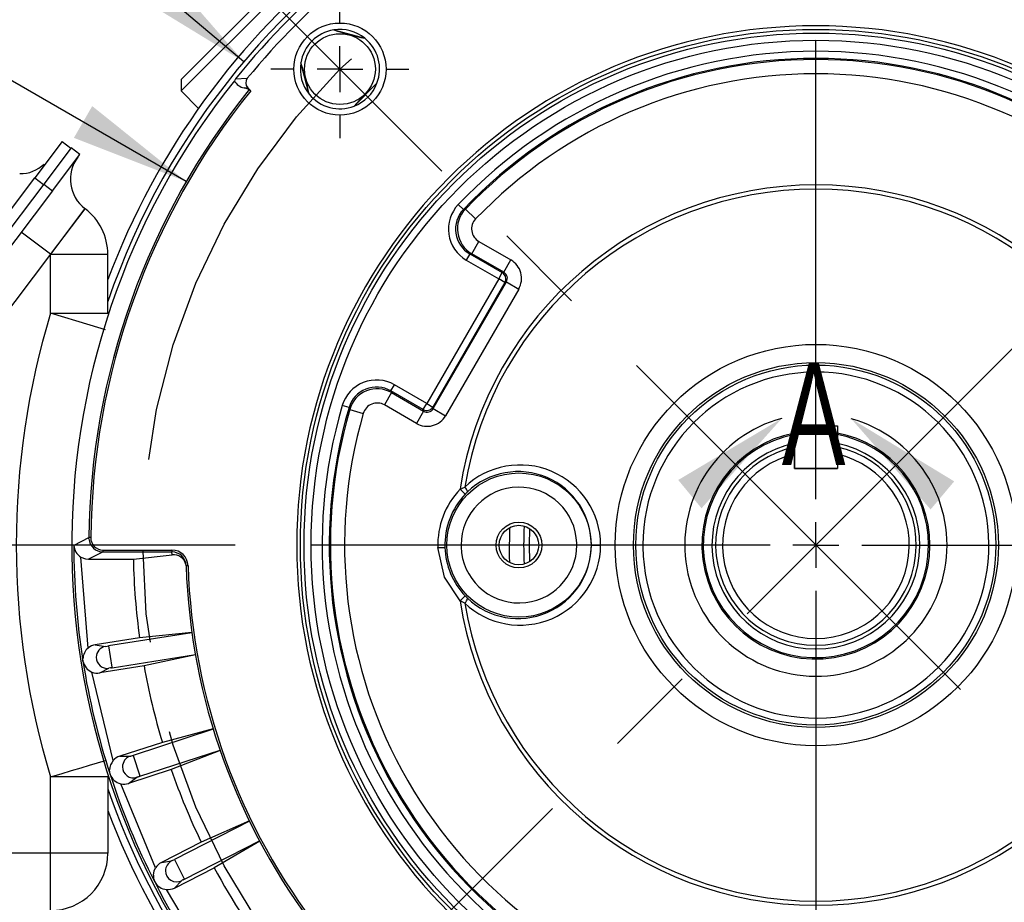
# Model space of a CAD drawing. Header units: inches. Extents: x 0 to 44, y 0 to 34.
# Tile 10 of 18: x 32 to 36.3, y 12 to 15.8. Entities that reach past the tile are written whole.
import ezdxf

# ---------------------------------------------------------------- set-up
doc = ezdxf.new("R2010")
doc.units = ezdxf.units.IN
doc.header["$LTSCALE"] = 4
doc.header["$MEASUREMENT"] = 0
doc.linetypes.add('CENTERX2', pattern=[0.8, 0.5, -0.1, 0.1, -0.1])
doc.layers.add('CENTER', color=40, linetype='CENTERX2')
doc.layers.add('DIMENSIONS', color=140, linetype='Continuous', lineweight=25)
doc.layers.add('TEXT', color=140, linetype='Continuous', lineweight=25)
doc.styles.add('SLDTEXTSTYLE0', font='TXT', dxfattribs={"width": 0.7})
doc.dimstyles.new('SLDDIMSTYLE0', dxfattribs={"dimtxt": 0.339844, "dimasz": 0.52, "dimexe": 0, "dimexo": 0.0625, "dimgap": 0.084961, "dimtad": 0, "dimtih": 1, "dimtoh": 1, "dimrnd": 1e-09, "dimzin": 12, "dimdsep": 46, "dimtxsty": 'SLDTEXTSTYLE0', "dimsah": 1, "dimcen": 0, "dimadec": 0, "dimazin": 3, "dimtfac": 1, "dimtofl": 0, "dimtmove": 0, "dimatfit": 3, "dimfxl": 0, "dimfrac": 2, "dimtolj": 1, "dimtzin": 12, "dimarcsym": 0})
doc.dimstyles.new('SLDDIMSTYLE1', dxfattribs={"dimtxt": 0.339844, "dimasz": 0.52, "dimexe": 0, "dimexo": 0.0625, "dimgap": 0.084961, "dimtad": 0, "dimtih": 1, "dimtoh": 1, "dimrnd": 1e-09, "dimzin": 12, "dimdsep": 46, "dimtxsty": 'SLDTEXTSTYLE0', "dimsah": 1, "dimcen": 0.09, "dimadec": 0, "dimazin": 3, "dimtfac": 1, "dimtofl": 0, "dimtmove": 0, "dimatfit": 3, "dimfxl": 0, "dimfrac": 2, "dimtolj": 1, "dimtzin": 12, "dimarcsym": 0})
doc.dimstyles.new('SLDDIMSTYLE2', dxfattribs={"dimtxt": 0.339844, "dimasz": 0.52, "dimexe": 0, "dimexo": 0.0625, "dimgap": 0.084961, "dimtad": 0, "dimtih": 1, "dimtoh": 1, "dimdec": 4, "dimlfac": 4, "dimzin": 12, "dimdsep": 46, "dimtxsty": 'SLDTEXTSTYLE0', "dimsah": 1, "dimcen": 0.09, "dimadec": 0, "dimazin": 3, "dimtfac": 1, "dimtdec": 0, "dimtofl": 0, "dimtmove": 0, "dimatfit": 3, "dimfxl": 0, "dimfrac": 2, "dimtolj": 1, "dimtzin": 12, "dimarcsym": 0})
doc.dimstyles.new('SLDDIMSTYLE3', dxfattribs={"dimtxt": 0.339844, "dimasz": 0.52, "dimexe": 0, "dimexo": 0.0625, "dimgap": 0.084961, "dimtad": 0, "dimtih": 1, "dimtoh": 1, "dimrnd": 1e-09, "dimzin": 4, "dimdsep": 46, "dimtxsty": 'SLDTEXTSTYLE0', "dimsah": 1, "dimcen": 0.09, "dimadec": 0, "dimazin": 1, "dimtfac": 1, "dimtofl": 0, "dimtmove": 0, "dimatfit": 3, "dimfxl": 0, "dimfrac": 2, "dimtolj": 1, "dimtzin": 12, "dimarcsym": 0})
doc.dimstyles.new('SLDDIMSTYLE4', dxfattribs={"dimtxt": 0.339844, "dimasz": 0.52, "dimexe": 0, "dimexo": 0.0625, "dimgap": 0.084961, "dimtad": 0, "dimtih": 1, "dimtoh": 1, "dimrnd": 1e-09, "dimzin": 4, "dimdsep": 46, "dimtxsty": 'SLDTEXTSTYLE0', "dimsah": 1, "dimcen": 0.09, "dimadec": 0, "dimazin": 1, "dimtfac": 1, "dimtmove": 0, "dimatfit": 0, "dimfxl": 0, "dimfrac": 2, "dimtolj": 1, "dimtzin": 12, "dimarcsym": 0})
doc.dimstyles.new('SLDDIMSTYLE5', dxfattribs={"dimtxt": 0.339844, "dimasz": 0.52, "dimexe": 0, "dimexo": 0.0625, "dimgap": 0.084961, "dimtad": 0, "dimtih": 1, "dimtoh": 1, "dimrnd": 1e-09, "dimzin": 12, "dimdsep": 46, "dimtxsty": 'SLDTEXTSTYLE0', "dimsah": 1, "dimcen": 0, "dimadec": 0, "dimazin": 3, "dimtfac": 1, "dimtofl": 0, "dimtmove": 0, "dimatfit": 3, "dimfxl": 0, "dimfrac": 2, "dimtolj": 1, "dimtzin": 12, "dimarcsym": 0})

# ---------------------------------------------------------------- blocks, each defined once
blk = doc.blocks.new('_D')
at = {"layer": 'DIMENSIONS'}
for p, q in [((39.539, 15.9005), (39.4249, 15.9005)), ((39.4249, 15.9005), (39.4249, 15.3604)), ((40.8316, 15.9005), (40.9457, 15.9005)), ((40.9457, 15.9005), (40.9457, 15.3604)), ((37.9888, 14.9799), (38.7285, 15.407)), ((38.7285, 15.407), (39.0608, 15.407)), ((39.4249, 15.3604), (39.539, 15.3604)), ((40.9457, 15.3604), (40.8316, 15.3604))]:
    blk.add_line(p, q, dxfattribs=at)
blk.add_solid([(37.9888, 14.9799), (38.4792, 15.1706), (38.3992, 15.3092)], dxfattribs=at)
at = {"layer": 'DIMENSIONS', "char_height": 0.33333, "attachment_point": 1, "style": 'SLDTEXTSTYLE0'}
for s, insert in [('%%c', (39.4238, 16.4062)), ('5.88', (39.9369, 16.4062)), ('149.2', (39.539, 15.79)), ('B.C.', (39.7159, 15.1738))]:
    blk.add_mtext(s, dxfattribs=dict(at, insert=insert))
blk = doc.blocks.new('_D_2')
at = {"layer": 'DIMENSIONS'}
blk.add_line((35.4449, 16.0452), (35.4449, 17.6654), dxfattribs=at)
for start, end in [(90, 105.8058), (119.5373, 135)]:
    blk.add_arc((35.4449, 13.5112), 3.6542, start, end, dxfattribs=at)
for points in [[(35.4449, 17.1654), (34.9205, 17.2085), (34.9318, 17.0489)], [(32.8609, 16.0951), (33.3061, 16.3755), (33.2013, 16.4964)]]:
    blk.add_solid(points, dxfattribs=at)
at = {"layer": 'DIMENSIONS', "insert": (33.6434, 17.0469), "char_height": 0.33333, "attachment_point": 1, "style": 'SLDTEXTSTYLE0'}
blk.add_mtext('45°', dxfattribs=at)
blk = doc.blocks.new('_D_4')
at = {"layer": 'DIMENSIONS'}
for p, q in [((28.6207, 13.5112), (28.6207, 14.5112)), ((32.9109, 13.5112), (28.1207, 13.5112)), ((28.1157, 12.7137), (28.0016, 12.7137)), ((28.0016, 12.7137), (28.0016, 12.1736)), ((29.1256, 12.7137), (29.2397, 12.7137)), ((29.2397, 12.7137), (29.2397, 12.1736)), ((28.0016, 12.1736), (28.1157, 12.1736)), ((29.2397, 12.1736), (29.1256, 12.1736)), ((29.6185, 11.9162), (28.1207, 11.9162)), ((28.6207, 11.9162), (28.6207, 10.9162))]:
    blk.add_line(p, q, dxfattribs=at)
for points in [[(28.6207, 13.5112), (28.7007, 14.0312), (28.5407, 14.0312)], [(28.6207, 11.9162), (28.5407, 11.3962), (28.7007, 11.3962)]]:
    blk.add_solid(points, dxfattribs=at)
at = {"layer": 'DIMENSIONS', "char_height": 0.33333, "attachment_point": 1, "style": 'SLDTEXTSTYLE0'}
for s, insert in [('1.60', (28.1157, 13.2194)), ('40.5', (28.1157, 12.6032))]:
    blk.add_mtext(s, dxfattribs=dict(at, insert=insert))
blk = doc.blocks.new('_D_5')
at = {"layer": 'DIMENSIONS'}
for p, q in [((27.7641, 16.4903), (27.65, 16.4903)), ((27.65, 16.4903), (27.65, 15.9501)), ((29.0567, 16.4903), (29.1708, 16.4903)), ((29.1708, 16.4903), (29.1708, 15.9501)), ((30.285, 16.4903), (29.285, 16.4903)), ((32.6971, 15.0976), (30.285, 16.4903)), ((27.65, 15.9501), (27.7641, 15.9501)), ((29.1708, 15.9501), (29.0567, 15.9501))]:
    blk.add_line(p, q, dxfattribs=at)
blk.add_solid([(32.6971, 15.0976), (32.2867, 15.4269), (32.2067, 15.2883)], dxfattribs=at)
at = {"layer": 'DIMENSIONS', "char_height": 0.33333, "attachment_point": 1, "style": 'SLDTEXTSTYLE0'}
for s, insert in [('%%c', (27.6489, 16.996)), ('6.35', (28.1621, 16.996)), ('161.2', (27.7641, 16.3798))]:
    blk.add_mtext(s, dxfattribs=dict(at, insert=insert))
blk = doc.blocks.new('_D_8')
at = {"layer": 'DIMENSIONS'}
for p, q in [((35.6449, 16.8112), (38.5661, 16.8112)), ((38.8061, 16.8112), (42.2243, 16.8112)), ((41.7243, 16.8112), (41.7243, 14.0424)), ((41.078, 13.4262), (40.9639, 13.4262)), ((40.9639, 13.4262), (40.9639, 12.8861)), ((42.3706, 13.4262), (42.4847, 13.4262)), ((42.4847, 13.4262), (42.4847, 12.8861)), ((40.9639, 12.8861), (41.078, 12.8861)), ((42.4847, 12.8861), (42.3706, 12.8861)), ((41.7243, 10.0412), (41.7243, 12.81)), ((38.8949, 10.0412), (42.2243, 10.0412))]:
    blk.add_line(p, q, dxfattribs=at)
for points in [[(41.7243, 16.8112), (41.6443, 16.2912), (41.8043, 16.2912)], [(41.7243, 10.0412), (41.8043, 10.5612), (41.6443, 10.5612)]]:
    blk.add_solid(points, dxfattribs=at)
at = {"layer": 'DIMENSIONS', "char_height": 0.33333, "attachment_point": 1, "style": 'SLDTEXTSTYLE0'}
for s, insert in [('6.77', (41.2194, 13.9319)), ('172.0', (41.078, 13.3157))]:
    blk.add_mtext(s, dxfattribs=dict(at, insert=insert))
blk = doc.blocks.new('_D_10')
at = {"layer": 'DIMENSIONS'}
for p, q in [((30.9174, 17.4559), (30.9174, 18.5187)), ((35.4449, 16.0452), (35.4449, 18.5187)), ((30.9174, 18.0187), (32.0744, 18.0187)), ((32.5349, 18.0187), (32.4207, 18.0187)), ((32.4207, 18.0187), (32.4207, 17.4786)), ((33.8275, 18.0187), (33.9416, 18.0187)), ((33.9416, 18.0187), (33.9416, 17.4786)), ((35.4449, 18.0187), (34.2879, 18.0187)), ((32.4207, 17.4786), (32.5349, 17.4786)), ((33.9416, 17.4786), (33.8275, 17.4786)), ((30.9174, 16.2451), (30.9174, 17.2159)), ((30.9174, 13.6312), (30.9174, 16.0051)), ((30.9174, 13.2202), (30.9174, 13.3912))]:
    blk.add_line(p, q, dxfattribs=at)
for points in [[(30.9174, 18.0187), (31.4374, 17.9387), (31.4374, 18.0987)], [(35.4449, 18.0187), (34.9249, 18.0987), (34.9249, 17.9387)]]:
    blk.add_solid(points, dxfattribs=at)
at = {"layer": 'DIMENSIONS', "char_height": 0.33333, "attachment_point": 1, "style": 'SLDTEXTSTYLE0'}
for s, insert in [('4.53', (32.6762, 18.5245)), ('115.0', (32.5349, 17.9083))]:
    blk.add_mtext(s, dxfattribs=dict(at, insert=insert))
blk = doc.blocks.new('_D_11')
at = {"layer": 'DIMENSIONS'}
for p, q in [((29.4337, 18.1387), (29.4337, 19.8309)), ((35.4449, 16.0452), (35.4449, 19.8309)), ((29.4337, 19.3309), (31.3325, 19.3309)), ((31.793, 19.3309), (31.6789, 19.3309)), ((31.6789, 19.3309), (31.6789, 18.7907)), ((33.0856, 19.3309), (33.1997, 19.3309)), ((33.1997, 19.3309), (33.1997, 18.7907)), ((35.4449, 19.3309), (33.5461, 19.3309)), ((31.6789, 18.7907), (31.793, 18.7907)), ((33.1997, 18.7907), (33.0856, 18.7907)), ((29.4337, 16.6103), (29.4337, 17.8987)), ((29.4337, 15.0822), (29.4337, 16.3703))]:
    blk.add_line(p, q, dxfattribs=at)
for points in [[(29.4337, 19.3309), (29.9537, 19.2509), (29.9537, 19.4109)], [(35.4449, 19.3309), (34.9249, 19.4109), (34.9249, 19.2509)]]:
    blk.add_solid(points, dxfattribs=at)
at = {"layer": 'DIMENSIONS', "char_height": 0.33333, "attachment_point": 1, "style": 'SLDTEXTSTYLE0'}
for s, insert in [('6.01', (31.9343, 19.8366)), ('152.7', (31.793, 19.2204))]:
    blk.add_mtext(s, dxfattribs=dict(at, insert=insert))
blk = doc.blocks.new('_D_12')
at = {"layer": 'DIMENSIONS'}
for p, q in [((35.4449, 16.0452), (35.4449, 18.5187)), ((38.7449, 16.9312), (38.7449, 18.5187)), ((35.4449, 18.0187), (36.1295, 18.0187)), ((36.59, 18.0187), (36.4758, 18.0187)), ((36.4758, 18.0187), (36.4758, 17.4786)), ((37.5998, 18.0187), (37.7139, 18.0187)), ((37.7139, 18.0187), (37.7139, 17.4786)), ((38.7449, 18.0187), (38.0603, 18.0187)), ((36.4758, 17.4786), (36.59, 17.4786)), ((37.7139, 17.4786), (37.5998, 17.4786)), ((38.7449, 15.527), (38.7449, 16.6912)), ((38.7449, 13.7112), (38.7449, 15.287))]:
    blk.add_line(p, q, dxfattribs=at)
for points in [[(35.4449, 18.0187), (35.9649, 17.9387), (35.9649, 18.0987)], [(38.7449, 18.0187), (38.2249, 18.0987), (38.2249, 17.9387)]]:
    blk.add_solid(points, dxfattribs=at)
at = {"layer": 'DIMENSIONS', "char_height": 0.33333, "attachment_point": 1, "style": 'SLDTEXTSTYLE0'}
for s, insert in [('3.30', (36.59, 18.5245)), ('83.8', (36.59, 17.9083))]:
    blk.add_mtext(s, dxfattribs=dict(at, insert=insert))
blk = doc.blocks.new('_D_13')
at = {"layer": 'DIMENSIONS'}
for p, q in [((27.7489, 18.0187), (27.6348, 18.0187)), ((27.6348, 18.0187), (27.6348, 17.4786)), ((29.0415, 18.0187), (29.1556, 18.0187)), ((29.1556, 18.0187), (29.1556, 17.4786)), ((30.1091, 18.0187), (29.2697, 18.0187)), ((32.9486, 15.62), (30.1091, 18.0187)), ((27.6348, 17.4786), (27.7489, 17.4786)), ((29.1556, 17.4786), (29.0415, 17.4786))]:
    blk.add_line(p, q, dxfattribs=at)
blk.add_solid([(32.9486, 15.62), (32.603, 16.0167), (32.4997, 15.8945)], dxfattribs=at)
at = {"layer": 'DIMENSIONS', "char_height": 0.33333, "attachment_point": 1, "style": 'SLDTEXTSTYLE0'}
for s, insert in [('%%c', (27.6337, 18.5245)), ('6.54', (28.1468, 18.5245)), ('166.0', (27.7489, 17.9083))]:
    blk.add_mtext(s, dxfattribs=dict(at, insert=insert))
blk = doc.blocks.new('SW_CENTERMARKSYMBOL_1')
at = {"layer": 'CENTER', "color": 0}
for p, q in [((0, 0.2), (0, 0.3011)), ((0, 0), (0, 0.1)), ((-0.2, 0), (-0.3011, 0)), ((0, 0), (-0.1, 0)), ((0, 0), (0, -0.1)), ((0, 0), (0.1, 0)), ((0.2, 0), (0.3011, 0)), ((0, -0.2), (0, -0.3011))]:
    blk.add_line(p, q, dxfattribs=at)
blk = doc.blocks.new('SW_CENTERMARKSYMBOL_4')
at = {"layer": 'CENTER', "color": 0}
for p, q in [((0, 0.2), (0, 2.334)), ((0, 0), (0, 0.1)), ((-0.2, 0), (-2.334, 0)), ((0, 0), (-0.1, 0)), ((0, 0), (0, -0.1)), ((0, 0), (0.1, 0)), ((0.2, 0), (2.334, 0)), ((0, -0.2), (0, -2.334))]:
    blk.add_line(p, q, dxfattribs=at)

msp = doc.modelspace()

# ---------------------------------------------------------------- linework, layer by layer
for p, q in [((33.463224, 16.281268), (32.6748, 15.492844)), ((33.044264, 15.911805), (32.6748, 15.542342)), ((33.340596, 15.759157), (33.47672, 15.722683)), ((33.233386, 15.479349), (33.196911, 15.615472)), ((32.6748, 15.542342), (32.6748, 15.492844)), ((32.911786, 15.545354), (32.907309, 15.537788)), ((32.911786, 15.545354), (32.963366, 15.548273)), ((33.529312, 15.526406), (33.429663, 15.426756)), ((32.6748, 15.492844), (32.750767, 15.416878)), ((32.949501, 15.505914), (32.965404, 15.506708)), ((32.971834, 15.49896), (32.949501, 15.505914)), ((32.978222, 15.493889), (32.965404, 15.506708)), ((32.155552, 15.272189), (32.035867, 15.113838)), ((32.155552, 15.272189), (32.193685, 15.243367)), ((32.194891, 15.244962), (32.075177, 15.086573)), ((32.11331, 15.057751), (32.233024, 15.21614)), ((32.233024, 15.21614), (32.194891, 15.244962)), ((30.933343, 13.65513), (32.035867, 15.113838)), ((32.075177, 15.086573), (30.971418, 13.626231)), ((32.035867, 15.113838), (32.074, 15.085016)), ((32.075177, 15.086573), (32.11331, 15.057751)), ((32.11331, 15.057751), (31.009551, 13.597409)), ((33.906716, 14.975829), (33.88428, 14.997193)), ((32.25488, 14.979703), (32.104138, 14.780261)), ((32.104891, 14.779692), (32.255633, 14.979133)), ((32.255633, 14.979133), (32.25488, 14.979703)), ((33.906716, 14.975829), (33.915064, 14.977276)), ((33.915064, 14.977276), (33.9598, 14.934404)), ((32.104138, 14.780261), (31.976495, 14.876736)), ((33.942796, 14.782653), (33.973777, 14.836314)), ((33.973777, 14.836314), (34.113805, 14.755468)), ((33.942796, 14.782653), (33.934725, 14.781496)), ((34.082824, 14.701807), (33.942796, 14.782653)), ((32.104138, 14.780261), (30.128355, 12.166178)), ((32.104138, 14.780261), (32.104891, 14.779692)), ((32.104891, 14.523354), (32.104891, 14.779692)), ((32.354891, 14.779692), (32.104891, 14.779692)), ((32.354891, 14.523354), (32.354891, 14.779692)), ((33.934725, 14.781496), (33.919234, 14.754666)), ((33.919234, 14.754666), (34.060453, 14.673133)), ((33.934725, 14.781496), (34.075943, 14.699963)), ((34.082824, 14.701807), (34.113805, 14.755468)), ((34.060453, 14.673133), (34.075943, 14.699963)), ((34.075943, 14.699963), (34.082824, 14.701807)), ((34.060453, 14.673133), (33.746389, 14.129159)), ((34.087283, 14.657642), (33.77322, 14.113668)), ((33.775063, 14.106787), (34.094164, 14.659486)), ((34.087283, 14.657642), (34.060453, 14.673133)), ((34.094164, 14.659486), (34.087283, 14.657642)), ((34.094164, 14.659486), (34.147825, 14.628505)), ((34.147825, 14.628505), (33.828724, 14.075806)), ((32.277744, 14.470971), (32.104891, 14.523354)), ((32.104891, 14.523354), (32.354891, 14.523354)), ((32.344146, 14.450848), (32.277744, 14.470971)), ((33.58968, 14.183861), (33.60517, 14.210691)), ((33.730899, 14.102328), (33.58968, 14.183861)), ((33.58968, 14.183861), (33.592714, 14.176293)), ((33.746389, 14.129159), (33.60517, 14.210691)), ((33.592714, 14.176293), (33.561732, 14.122632)), ((33.592714, 14.176293), (33.732742, 14.095447)), ((33.407378, 14.11095), (33.377658, 14.119699)), ((33.407378, 14.11095), (33.410299, 14.102997)), ((33.410299, 14.102997), (33.469796, 14.085691)), ((33.701761, 14.041787), (33.561732, 14.122632)), ((33.732742, 14.095447), (33.701761, 14.041787)), ((33.730899, 14.102328), (33.746389, 14.129159)), ((33.732742, 14.095447), (33.730899, 14.102328)), ((33.746389, 14.129159), (33.77322, 14.113668)), ((33.77322, 14.113668), (33.775063, 14.106787)), ((33.775063, 14.106787), (33.828724, 14.075806)), ((35.351411, 14.032158), (35.351411, 13.844678)), ((35.351411, 14.032158), (35.538891, 14.032158)), ((35.538891, 14.032158), (35.538891, 13.844678)), ((35.350891, 13.907688), (35.350891, 13.93846)), ((35.350891, 13.844678), (35.350891, 13.907688)), ((35.538891, 13.907688), (35.538891, 13.844678)), ((35.538891, 13.844678), (35.350891, 13.844678)), ((35.351411, 13.844678), (35.538891, 13.844678)), ((33.891942, 13.754774), (33.912185, 13.764441)), ((33.914426, 13.733459), (33.891942, 13.754774)), ((33.914426, 13.733459), (33.924596, 13.743649)), ((34.194891, 13.511178), (34.196945, 13.582801)), ((32.208421, 13.511178), (32.272157, 13.543555)), ((32.272318, 13.53859), (32.272157, 13.543555)), ((32.20618, 13.510036), (32.208421, 13.511178)), ((33.794995, 13.500213), (33.825962, 13.501172)), ((33.896264, 13.511178), (33.896386, 13.503329)), ((34.196945, 13.439554), (34.194891, 13.511178)), ((34.401518, 13.511178), (34.401397, 13.519026)), ((34.465242, 13.511178), (34.505448, 13.511178)), ((34.689903, 13.511178), (34.689957, 13.502143)), ((32.268745, 13.061742), (32.237538, 13.458446)), ((32.334003, 13.480961), (32.270196, 13.449178)), ((32.334003, 13.480961), (32.334003, 13.48923)), ((32.334003, 13.48923), (32.634402, 13.48923)), ((32.334003, 13.480961), (32.634402, 13.480961)), ((32.466178, 13.449178), (32.634853, 13.468115)), ((32.634402, 13.48923), (32.634402, 13.480961)), ((32.634853, 13.468115), (32.634402, 13.480961)), ((32.270196, 13.449178), (32.466178, 13.449178)), ((33.891942, 13.267581), (33.914426, 13.288896)), ((33.924596, 13.278706), (33.914426, 13.288896)), ((33.912185, 13.257914), (33.891942, 13.267581)), ((32.493084, 13.106936), (32.300084, 13.076368)), ((32.721646, 13.128508), (32.358065, 13.070922)), ((32.721423, 13.130095), (32.493084, 13.106936)), ((32.300084, 13.076368), (32.344519, 13.069006)), ((32.358065, 13.070922), (32.37282, 12.977764)), ((32.373099, 12.976004), (32.73668, 13.033589)), ((32.736958, 13.032011), (32.512638, 12.983475)), ((35.444891, 13.057678), (35.442397, 13.057684)), ((32.246054, 13.004532), (32.245747, 13.014439)), ((32.512638, 12.983475), (32.319638, 12.952907)), ((32.37282, 12.977764), (32.373099, 12.976004)), ((32.378156, 12.570417), (32.285315, 12.957129)), ((32.319638, 12.952907), (32.359622, 12.97364)), ((32.815036, 12.70721), (32.46494, 12.593457)), ((32.814568, 12.708742), (32.592663, 12.650149)), ((32.592663, 12.650149), (32.406821, 12.589765)), ((32.46494, 12.593457), (32.494087, 12.503753)), ((32.494638, 12.502058), (32.844734, 12.615811)), ((32.845256, 12.614297), (32.63129, 12.531267)), ((32.274071, 12.550271), (32.344146, 12.571507)), ((32.406821, 12.589765), (32.45186, 12.589445)), ((32.364694, 12.510361), (32.362495, 12.530036)), ((32.63129, 12.531267), (32.445448, 12.470883)), ((32.104891, 12.166178), (32.10489, 12.499007)), ((32.354891, 12.499002), (32.354891, 12.166178)), ((32.56308, 12.102256), (32.410889, 12.469681)), ((32.445448, 12.470883), (32.481696, 12.497615)), ((32.494087, 12.503753), (32.494638, 12.502058)), ((32.973182, 12.305708), (32.645192, 12.138588)), ((32.972481, 12.307148), (32.762473, 12.214563)), ((32.762473, 12.214563), (32.588365, 12.12585)), ((32.688821, 12.052961), (33.016812, 12.220081)), ((33.017565, 12.218666), (32.819222, 12.103187)), ((32.104891, 12.166178), (30.128355, 12.166178)), ((32.354891, 12.166178), (32.104891, 12.166178)), ((32.104891, 11.916178), (32.104891, 12.166178)), ((32.588365, 12.12585), (32.6329, 12.13258)), ((32.645192, 12.138588), (32.688012, 12.054549)), ((32.645114, 12.014474), (32.819222, 12.103187)), ((32.645114, 12.014474), (32.676734, 12.046548)), ((32.688012, 12.054549), (32.688821, 12.052961))]:
    msp.add_line(p, q)
at = {"flags": 128}
for points in [[(32.971834, 15.49896), (32.975738, 15.496049), (32.978222, 15.493889)], [(34.109638, 13.434378), (34.108352, 13.461531), (34.109638, 13.587978)], [(32.280312, 13.543471), (32.27507, 13.543548), (32.272157, 13.543555)], [(33.891942, 13.267581), (33.82391, 13.370646), (33.794995, 13.500213)], [(32.237538, 13.458446), (32.256872, 13.450621), (32.270196, 13.449178)], [(32.704676, 13.421155), (32.698485, 13.420952), (32.696374, 13.420884)], [(32.10489, 12.499007), (32.151566, 12.51315), (32.196448, 12.52675), (32.237812, 12.539284), (32.274068, 12.55027)], [(32.285507, 12.499003), (32.247188, 12.499004), (32.203091, 12.499005), (32.155008, 12.499006), (32.10489, 12.499007)], [(32.354891, 12.499002), (32.350351, 12.499002), (32.336897, 12.499002), (32.315018, 12.499003), (32.285507, 12.499003)], [(32.553522, 12.069878), (32.557249, 12.089796), (32.56308, 12.102256)], [(32.553522, 12.069878), (32.554515, 12.055948), (32.559178, 12.040833)], [(32.945585, 11.500373), (32.766331, 11.746189), (32.61117, 12.007881)]]:
    msp.add_lwpolyline(points, dxfattribs=at)
for centre, radius in [((33.367765, 15.588304), 0.201102), ((35.444891, 13.511178), 2.25), ((35.444891, 13.511178), 2.234), ((33.367765, 15.588304), 0.1545), ((35.444891, 13.511178), 2.203), ((35.444891, 13.511178), 0.875778), ((35.444891, 13.511178), 0.796271), ((35.444891, 13.511178), 0.785517), ((34.148891, 13.511178), 0.31459), ((34.148891, 13.511178), 0.1), ((34.148891, 13.511178), 0.08625)]:
    msp.add_circle(centre, radius)
for centre, radius, start, end in [((35.444891, 13.511178), 3.3, 335, 159.449578), ((35.444891, 13.511178), 3.267861, 0, 161.009535), ((35.444891, 13.511178), 3.248768, 128.765742, 141.234258), ((35.444891, 13.511178), 3.210565, 129.382734, 140.617266), ((35.444891, 13.511178), 2.266, 0, 180), ((33.367765, 15.588304), 0.173, 99.035285, 170.964715), ((33.367765, 15.588304), 0.173, 50.964715, 99.035285), ((33.789006, 17.160396), 1.471238, 252.254854, 257.745146), ((33.367765, 15.588304), 0.173, 339.035285, 50.964715), ((35.444891, 13.511167), 2.154943, 43.597619, 136.402392), ((33.367765, 15.588304), 0.173, 170.964715, 219.035285), ((31.793513, 15.166484), 1.473471, 12.259017, 17.740983), ((35.444891, 13.511178), 2.123955, 43.59741, 136.40259), ((35.444891, 13.511178), 2.118918, 43.781403, 136.218597), ((35.444891, 13.511177), 2.056956, 43.781407, 136.218588), ((35.444891, 13.511178), 3.247533, 141.387793, 219.993404), ((32.961621, 15.56582), 0.06112, 207.299473, 258.562217), ((32.987305, 15.528614), 0.030977, 140.607292, 225.006814), ((33.367765, 15.588304), 0.173, 290.964715, 339.035285), ((34.518616, 14.437452), 1.471238, 132.254854, 137.745146), ((35.444891, 13.511178), 3.172899, 141.208535, 179.415331), ((35.444891, 13.511178), 3.164743, 141.207633, 179.415331), ((33.367765, 15.588304), 0.173, 219.035285, 290.964715), ((31.97453, 15.278419), 0.146297, 268.267777, 314.499892), ((32.351355, 15.107345), 0.16, 142.917216, 232.917205), ((35.444891, 13.511178), 1.571938, 8.914816, 171.085184), ((35.444891, 13.511178), 1.55349, 9.382738, 170.617261), ((33.997098, 14.88967), 0.155849, 136.37659, 240.025872), ((32.104891, 14.779692), 0.25, 0, 52.917205), ((33.997027, 14.88966), 0.124822, 136.344365, 240.057976), ((34.005381, 14.890858), 0.125001, 136.263607, 239.954987), ((34.005227, 14.890835), 0.062942, 136.196347, 240.022129), ((34.067359, 14.674983), 0.092925, 329.988545, 60.011455), ((34.060392, 14.673117), 0.031025, 330.081692, 59.918308), ((34.067474, 14.675014), 0.030878, 329.808989, 60.191011), ((35.444612, 13.511178), 3.489733, 163.139416, 196.860501), ((35.444891, 13.511178), 0.754988, 180.685623, 180), ((33.527185, 14.075756), 0.15585, 59.974451, 163.62296), ((33.527158, 14.075823), 0.124822, 59.942025, 163.655636), ((33.530298, 14.06799), 0.125001, 60.04501, 163.736392), ((35.444891, 13.511178), 2.154936, 163.59741, 256.402591), ((35.444891, 13.511178), 2.123955, 163.59741, 256.40259), ((35.444891, 13.511178), 2.118918, 163.781403, 256.218597), ((33.53024, 14.068135), 0.062942, 59.977847, 163.803693), ((33.746373, 14.129219), 0.031025, 240.081692, 329.918308), ((33.748271, 14.122137), 0.030878, 239.808989, 330.191011), ((35.444891, 13.511178), 2.123955, 283.59741, 16.40259), ((35.444891, 13.511178), 2.118918, 283.781403, 16.218597), ((35.444891, 13.511178), 2.154936, 283.59741, 16.402591), ((35.444891, 13.511178), 2.056956, 163.781407, 256.218588), ((33.74824, 14.122252), 0.092925, 239.988545, 330.011455), ((35.444891, 13.511178), 2.056956, 283.781406, 16.218589), ((35.444891, 13.511178), 0.4975, 100.830264, 0), ((35.444891, 13.511178), 0.4915, 100.964102, 0), ((35.444891, 13.511178), 0.4975, 0, 79.108794), ((35.444891, 13.511178), 0.4915, 0, 78.974184), ((35.444891, 13.511178), 0.4535, 101.895703, 269.684834), ((35.444891, 13.511178), 0.4375, 102.407147, 77.592854), ((35.444891, 13.511178), 0.4535, 270, 78.03719), ((35.444891, 13.511178), 0.4075, 103.336807, 76.663193), ((34.153837, 13.509021), 0.351618, 0.351413, 133.413394), ((34.145165, 13.511703), 0.320078, 359.905928, 133.559823), ((34.148891, 13.511177), 0.354065, 136.52792, 181.774599), ((34.148891, 13.511178), 0.252627, 1.78033, 180.000001), ((33.889768, 13.736959), 0.035465, 10.871669, 50.796168), ((34.148891, 13.511178), 0.323084, 136.527998, 181.774685), ((35.444891, 13.511178), 1.275498, 176.265897, 183.734103), ((32.334234, 13.543037), 0.062076, 184.1076, 269.786686), ((32.334003, 13.542923), 0.053694, 179.415331, 270.000002), ((32.270852, 13.514021), 0.064795, 183.526604, 239.060159), ((35.444891, 13.511178), 3.238711, 180.020204, 189), ((35.444891, 13.511178), 2.266, 180, 0), ((34.148891, 13.511178), 0.323084, 181.774685, 223.472003), ((34.148891, 13.511178), 0.252627, 181.780329, 0), ((34.153834, 13.51334), 0.35162, 226.58758, 359.647612), ((34.145165, 13.510652), 0.320078, 226.440178, 0.094071), ((32.634359, 13.418876), 0.070354, 1.856584, 89.96446), ((32.634344, 13.4189), 0.062061, 1.831675, 89.946306), ((32.642693, 13.41522), 0.053472, 11.318899, 98.430844), ((35.444891, 13.511178), 2.979358, 181.192403, 187.79798), ((35.444891, 13.511178), 2.75, 181.881599, 217.828863), ((35.444891, 13.511178), 2.741694, 181.881622, 217.982749), ((33.88917, 13.285752), 0.03612, 309.58309, 348.751376), ((35.444891, 13.511178), 1.571938, 188.914816, 351.085184), ((35.444891, 13.511178), 1.55349, 189.382738, 350.617261), ((32.352131, 13.02138), 0.048231, 99.08101, 180.059798), ((32.320758, 13.285849), 0.218141, 276.25317, 279.847268), ((32.312838, 13.011061), 0.067177, 131.02336, 177.114264), ((32.352156, 13.021314), 0.048256, 179.981547, 278.900206), ((35.444891, 13.511178), 3.238711, 189, 198), ((32.311287, 13.018606), 0.066735, 192.175367, 247.097198), ((35.444891, 13.511178), 2.979358, 190.20202, 196.79798), ((32.404536, 12.75718), 0.221071, 98.175472, 101.722365), ((32.347489, 13.047704), 0.075294, 285.175201, 289.969926), ((32.394471, 12.799901), 0.218141, 285.25317, 288.847268), ((32.429824, 12.52715), 0.067391, 140.057489, 177.546064), ((32.466819, 12.543607), 0.048217, 108.073421, 180.075513), ((35.444891, 13.511178), 3.238711, 198, 207), ((32.426922, 12.534467), 0.066735, 201.175358, 256.099262), ((32.466867, 12.543546), 0.048266, 180.003451, 287.892225), ((35.444891, 13.511178), 2.979358, 199.20202, 205.79798), ((32.559919, 12.290846), 0.221071, 107.175472, 110.722365), ((32.458127, 12.568869), 0.075294, 294.175201, 298.969926), ((35.444891, 13.511178), 3.267861, 198.990465, 230.920867), ((35.444891, 13.511178), 3.3, 200.550422, 229.915595), ((32.104891, 12.166178), 0.25, 270, 0), ((32.654834, 12.089656), 0.048203, 117.066693, 180.08624), ((32.543295, 12.331468), 0.218141, 294.25317, 297.847268), ((32.654904, 12.089604), 0.048274, 180.024206, 296.884998), ((35.444891, 13.511178), 2.979358, 208.20202, 217.769229), ((35.444891, 13.511178), 3.238711, 207, 219.713386), ((32.61661, 12.073967), 0.066304, 209.981737, 265.294536), ((32.78634, 11.854562), 0.221071, 116.175472, 119.722365), ((32.642308, 12.113238), 0.075294, 303.175201, 307.969926)]:
    msp.add_arc(centre, radius, start, end)
for centre, major_axis, start_param, end_param in [((32.309861, 13.014638), (-0.061815, -0.009791), 4.71238898, 5.27230442), ((32.309861, 13.014638), (-0.061815, -0.009791), 1.01092292, 1.57079633), ((32.426134, 12.530324), (-0.059523, -0.01934), 4.71238898, 5.27230407), ((32.426134, 12.530324), (-0.059523, -0.01934), 1.01096152, 1.57079633), ((32.616739, 12.070162), (-0.055764, -0.028413), 4.71238898, 5.27230336), ((32.616739, 12.070162), (-0.055764, -0.028413), 1.01099207, 1.57079633)]:
    msp.add_ellipse(centre, major_axis=major_axis, ratio=0.99862786, start_param=start_param, end_param=end_param)
at = {"layer": 'CENTER'}
for p, q in [((32.398768, 16.557301), (38.491014, 10.465055)), ((32.881629, 10.947916), (38.008153, 16.07444))]:
    msp.add_line(p, q, dxfattribs=at)
msp.add_circle((35.444891, 13.511178), 2.9375, dxfattribs=at)
at = {"layer": 'TEXT'}
msp.add_arc((35.444891, 13.511178), 0.572407, 105.045779, 74.386756, dxfattribs=at)
for points in [[(35.2963, 14.063961), (34.844048, 13.795133), (34.945766, 13.671627)], [(35.59895, 14.062463), (35.945581, 13.666676), (36.048517, 13.789168)]]:
    msp.add_solid(points, dxfattribs=at)

# ---------------------------------------------------------------- block references
at = {"layer": 'CENTER'}
for name, p in [('SW_CENTERMARKSYMBOL_1', (33.367765, 15.588304)), ('SW_CENTERMARKSYMBOL_4', (35.444891, 13.511178))]:
    msp.add_blockref(name, p, dxfattribs=at)

# ---------------------------------------------------------------- texts
at = {"layer": 'TEXT', "insert": (35.2963, 14.305434), "char_height": 0.444444, "attachment_point": 1, "style": 'SLDTEXTSTYLE0'}
msp.add_mtext('A', dxfattribs=at)

# ---------------------------------------------------------------- dimensions: what is measured, and where the dimension line sits
at = {"layer": 'DIMENSIONS'}
for base, p1, dimstyle, picture, middle in [((35.444891, 19.330863), (29.433685, 14.882189), 'SLDDIMSTYLE1', '_D_11', (32.439288, 19.330863)), ((35.444891, 18.018696), (30.91743, 13.020178), 'SLDDIMSTYLE1', '_D_10', (33.18116, 18.018696)), ((35.444891, 18.018696), (38.744891, 13.511178), 'SLDDIMSTYLE3', '_D_12', (37.094891, 18.018696))]:
    dim = msp.add_linear_dim(base=base, p1=p1, p2=(35.444891, 15.845178), dimstyle=dimstyle, dxfattribs=at)
    dim.commit()
    dim.dimension.update_dxf_attribs({"geometry": picture, "text_midpoint": middle, "dimtype": 160})
for p1, p2, picture, middle in [((37.941224, 11.40233), (32.948559, 15.620025), '_D_13', (28.395183, 18.018696)), ((38.192702, 11.924728), (32.69708, 15.097627), '_D_5', (28.410431, 16.49026))]:
    dim = msp.add_diameter_dim_2p(p1=p1, p2=p2, dimstyle='SLDDIMSTYLE5', dxfattribs=at)
    dim.commit()
    dim.dimension.update_dxf_attribs({"geometry": picture, "text_midpoint": middle, "dimtype": 163})
dim = msp.add_angular_dim_2l(base=(34.942453, 17.130718), line1=((35.444891, 15.845178), (35.444891, 11.177178)), line2=((32.398768, 16.557301), (38.491014, 10.465055)), dimstyle='SLDDIMSTYLE2', dxfattribs=at)
dim.commit()
dim.dimension.update_dxf_attribs({"geometry": '_D_2', "text_midpoint": (34.046471, 16.887261), "dimtype": 162})
for base, p1, p2, dimstyle, picture, middle in [((41.724301, 16.811178), (38.694891, 10.041178), (35.444891, 16.811178), 'SLDDIMSTYLE1', '_D_8', (41.724301, 13.426178)), ((28.6206789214, 13.5111776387), (29.8184680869, 11.9161776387), (33.1108910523, 13.5111776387), 'SLDDIMSTYLE4', '_D_4', (28.6206789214, 12.7136776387))]:
    dim = msp.add_linear_dim(base=base, p1=p1, p2=p2, angle=90, dimstyle=dimstyle, dxfattribs=at)
    dim.commit()
    dim.dimension.update_dxf_attribs({"geometry": picture, "text_midpoint": middle, "dimtype": 160})
dim = msp.add_diameter_dim_2p(p1=(32.900941, 12.042428), p2=(37.988841, 14.979928), text='<>\\PB.C.', dimstyle='SLDDIMSTYLE0', dxfattribs=at)
dim.commit()
dim.dimension.update_dxf_attribs({"geometry": '_D', "text_midpoint": (40.185321, 15.630416), "dimtype": 163})

doc.saveas('drawing.dxf')
